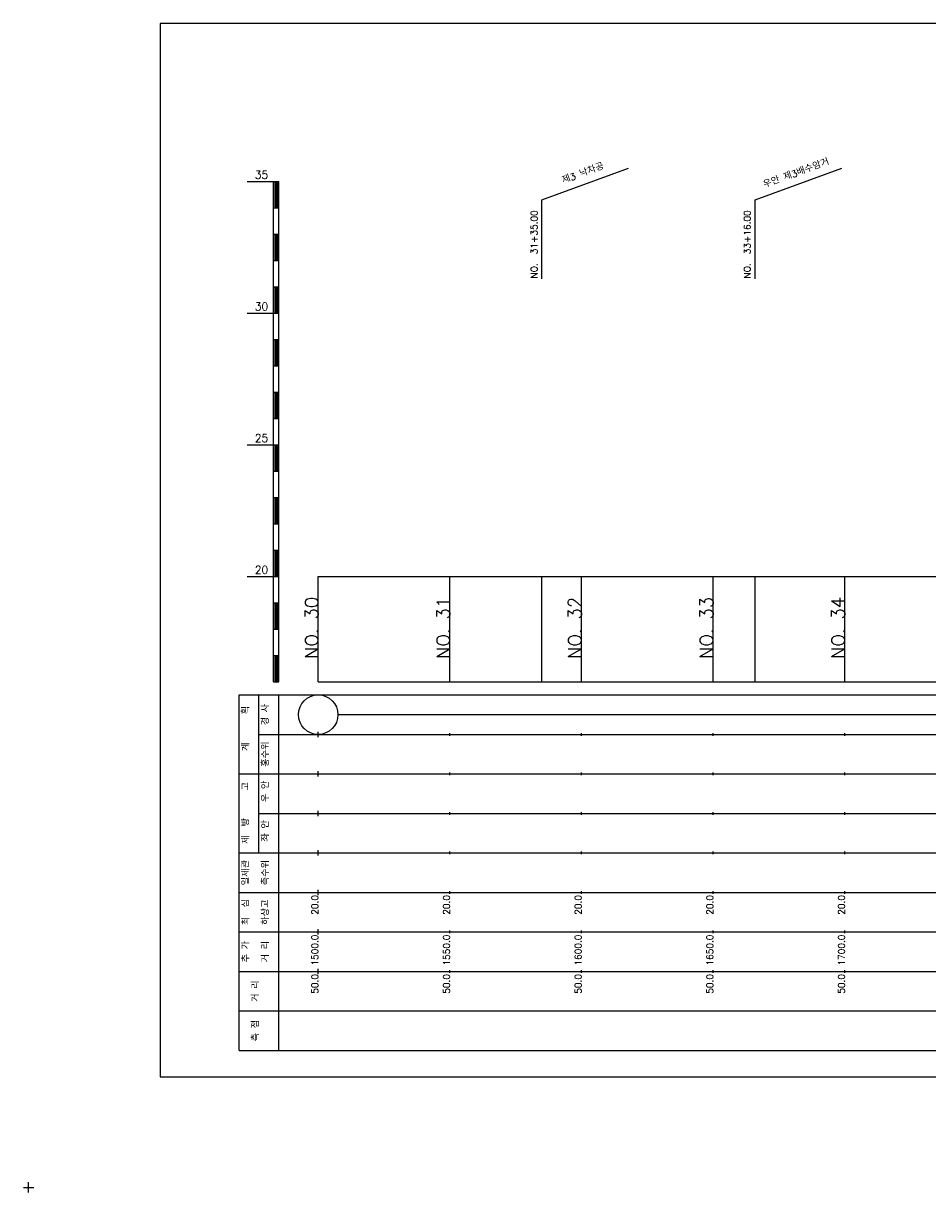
# Model space of a CAD drawing. Extents: x -2 to 685, y -2 to 3823.
# Tile 7 of 13: x -2 to 342, y 1447 to 1891. Entities that reach past the tile are written whole.
import ezdxf
from ezdxf.enums import TextEntityAlignment as Align

# ---------------------------------------------------------------- set-up
doc = ezdxf.new("R2010")
doc.units = 0
doc.header["$LTSCALE"] = 5
for name, color, linetype in [('BOX', 5, 'CONTINUOUS'), ('DT1', 3, 'CONTINUOUS'), ('LT1', 4, 'CONTINUOUS'), ('ST1', 7, 'CONTINUOUS')]:
    doc.layers.add(name, color=color, linetype=linetype)
doc.styles.add('GHS', font='ROMANS.shx', dxfattribs={"bigfont": 'GHS.shx'})

msp = doc.modelspace()

# ---------------------------------------------------------------- linework, layer by layer
at = {"layer": 'BOX'}
msp.add_lwpolyline([(50, 1491), (650, 1491), (650, 1891), (50, 1891), (50, 1491)], dxfattribs=at)
at = {"layer": 'LT1', "linetype": 'CONTINUOUS'}
for p, q in [((195, 1824), (227.89, 1835.97)), ((276, 1824), (308.89, 1835.97)), ((195, 1794), (195, 1824)), ((276, 1794), (276, 1824))]:
    msp.add_line(p, q, dxfattribs=at)
at = {"layer": 'LT1'}
for p, q in [((83, 1831), (93, 1831)), ((93, 1641), (93, 1831)), ((93, 1831), (95, 1831)), ((93.5, 1830.8), (93.5, 1821.2)), ((94, 1830.8), (94, 1821.2)), ((94.5, 1830.8), (94.5, 1821.2)), ((95, 1641), (95, 1831)), ((93, 1821), (95, 1821)), ((93, 1811), (95, 1811)), ((93.5, 1810.8), (93.5, 1801.2)), ((94, 1810.8), (94, 1801.2)), ((94.5, 1810.8), (94.5, 1801.2)), ((93, 1801), (95, 1801)), ((93, 1791), (95, 1791)), ((93.5, 1790.8), (93.5, 1781.2)), ((94, 1790.8), (94, 1781.2)), ((94.5, 1790.8), (94.5, 1781.2)), ((83, 1781), (93, 1781)), ((93, 1781), (95, 1781)), ((93, 1771), (95, 1771)), ((93.5, 1770.8), (93.5, 1761.2)), ((94, 1770.8), (94, 1761.2)), ((94.5, 1770.8), (94.5, 1761.2)), ((93, 1761), (95, 1761)), ((93, 1751), (95, 1751)), ((93.5, 1750.8), (93.5, 1741.2)), ((94, 1750.8), (94, 1741.2)), ((94.5, 1750.8), (94.5, 1741.2)), ((93, 1741), (95, 1741)), ((83, 1731), (93, 1731)), ((93, 1731), (95, 1731)), ((93.5, 1730.8), (93.5, 1721.2)), ((94, 1730.8), (94, 1721.2)), ((94.5, 1730.8), (94.5, 1721.2)), ((93, 1721), (95, 1721)), ((93, 1711), (95, 1711)), ((93.5, 1710.8), (93.5, 1701.2)), ((94, 1710.8), (94, 1701.2)), ((94.5, 1710.8), (94.5, 1701.2)), ((93, 1701), (95, 1701)), ((93, 1691), (95, 1691)), ((93.5, 1690.8), (93.5, 1681.2)), ((94, 1690.8), (94, 1681.2)), ((94.5, 1690.8), (94.5, 1681.2)), ((83, 1681), (93, 1681)), ((93, 1681), (95, 1681)), ((110, 1641), (110, 1681)), ((160, 1641), (160, 1681)), ((195, 1641), (195, 1681)), ((210, 1641), (210, 1681)), ((260, 1641), (260, 1681)), ((276, 1641), (276, 1681)), ((310, 1641), (310, 1681)), ((110, 1673.24), (110, 1675.24)), ((160, 1673.74), (160, 1674.74)), ((210, 1673.74), (210, 1674.74)), ((260, 1673.74), (260, 1674.74)), ((310, 1673.74), (310, 1674.74)), ((93, 1671), (95, 1671)), ((93.5, 1670.8), (93.5, 1661.2)), ((94, 1670.8), (94, 1661.2)), ((94.5, 1670.8), (94.5, 1661.2)), ((93, 1661), (95, 1661)), ((93, 1651), (95, 1651)), ((93.5, 1650.8), (93.5, 1641.2)), ((94, 1650.8), (94, 1641.2)), ((94.5, 1650.8), (94.5, 1641.2)), ((93, 1641), (95, 1641)), ((110, 1641), (610, 1641)), ((110, 1620), (110, 1622)), ((160, 1620.5), (160, 1621.5)), ((210, 1620.5), (210, 1621.5)), ((260, 1620.5), (260, 1621.5)), ((310, 1620.5), (310, 1621.5)), ((110, 1605), (110, 1607)), ((160, 1605.5), (160, 1606.5)), ((210, 1605.5), (210, 1606.5)), ((260, 1605.5), (260, 1606.5)), ((310, 1605.5), (310, 1606.5)), ((110, 1590), (110, 1592)), ((160, 1590.5), (160, 1591.5)), ((210, 1590.5), (210, 1591.5)), ((260, 1590.5), (260, 1591.5)), ((310, 1590.5), (310, 1591.5)), ((110, 1575), (110, 1577)), ((160, 1575.5), (160, 1576.5)), ((210, 1575.5), (210, 1576.5)), ((260, 1575.5), (260, 1576.5)), ((310, 1575.5), (310, 1576.5)), ((110, 1560), (110, 1562)), ((160, 1560.5), (160, 1561.5)), ((210, 1560.5), (210, 1561.5)), ((260, 1560.5), (260, 1561.5)), ((310, 1560.5), (310, 1561.5)), ((110, 1545), (110, 1547)), ((160, 1545.5), (160, 1546.5)), ((210, 1545.5), (210, 1546.5)), ((260, 1545.5), (260, 1546.5)), ((310, 1545.5), (310, 1546.5)), ((110, 1530), (110, 1532)), ((160, 1530.5), (160, 1531.5)), ((210, 1530.5), (210, 1531.5)), ((260, 1530.5), (260, 1531.5)), ((310, 1530.5), (310, 1531.5))]:
    msp.add_line(p, q, dxfattribs=at)
msp.add_lwpolyline([(110, 1681), (160, 1681), (210, 1681), (260, 1681), (310, 1681), (360, 1681), (410, 1681), (460, 1681), (510, 1681), (560, 1681), (610, 1681)], dxfattribs=at)
at = {"layer": 'ST1'}
for p, q in [((80, 1501), (80, 1636)), ((80, 1636), (623, 1636)), ((87.5, 1606), (87.5, 1636)), ((95, 1501), (95, 1636)), ((87.5, 1621), (623, 1621)), ((80, 1606), (623, 1606)), ((87.5, 1576), (87.5, 1606)), ((87.5, 1591), (623, 1591)), ((80, 1576), (623, 1576)), ((80, 1561), (623, 1561)), ((80, 1546), (623, 1546)), ((80, 1531), (623, 1531)), ((80, 1516), (623, 1516)), ((80, 1501), (623, 1501)), ((-2, 1449), (2, 1449)), ((0, 1447), (0, 1451))]:
    msp.add_line(p, q, dxfattribs=at)
at = {"layer": 'ST1', "linetype": 'CONTINUOUS'}
msp.add_line((117.5, 1628.5), (602.5, 1628.5), dxfattribs=at)
msp.add_circle((110, 1628.5), 7.5, dxfattribs=at)

# ---------------------------------------------------------------- texts
at = {"layer": 'DT1', "linetype": 'CONTINUOUS', "style": 'GHS'}
for s, rotation, p in [('우안 제3배수암거', 20, (292, 1832.99)), ('제3 낙차공', 20, (211, 1832.99)), ('  획', 90, (83.75, 1628.5)), ('경 사', 90, (91.25, 1628.5)), ('홍수위', 90, (91.25, 1613.5)), ('   계', 90, (83.75, 1613.5)), ('   고', 90, (83.75, 1598.5)), (' 우 안', 90, (91.25, 1598.5)), (' 제  방', 90, (83.75, 1583.5)), (' 좌 안', 90, (91.25, 1583.5)), ('일제관', 90, (83.75, 1568.5)), ('측수위', 90, (91.25, 1568.5)), ('최  심', 90, (83.75, 1553.5)), ('하상고', 90, (91.25, 1553.5)), ('추 가', 90, (83.75, 1538.5)), ('거 리', 90, (91.25, 1538.5)), ('거 리', 90, (87.5, 1523.5)), ('측 점', 90, (87.5, 1508.5))]:
    msp.add_text(s, height=2.5, rotation=rotation, dxfattribs=at).set_placement(p, align=Align.CENTER)
at = {"layer": 'DT1', "style": 'GHS'}
for s, p in [('35', (91, 1832)), ('30', (91, 1782)), ('25', (91, 1732)), ('20', (91, 1682))]:
    msp.add_text(s, height=3, dxfattribs=at).set_placement(p, align=Align.RIGHT)
at = {"layer": 'DT1', "linetype": 'CONTINUOUS', "style": 'GHS'}
for s, p in [('NO.  31+35.00', (193.25, 1794.12)), ('NO.  33+16.00', (274.25, 1794.12))]:
    msp.add_text(s, height=2.5, rotation=90, dxfattribs=at).set_placement(p)
at = {"layer": 'DT1', "style": 'GHS'}
for s, height, p in [('NO. 30', 5, (110, 1673.24)), ('NO. 31', 5, (160, 1673.24)), ('NO. 32', 5, (210, 1673.24)), ('NO. 33', 5, (260, 1673.24)), ('NO. 34', 5, (310, 1673.24)), (' 20.0', 2.5, (110, 1560)), (' 20.0', 2.5, (160, 1560)), (' 20.0', 2.5, (210, 1560)), (' 20.0', 2.5, (260, 1560)), (' 20.0', 2.5, (310, 1560)), ('  1500.0', 2.5, (110, 1545)), ('  1550.0', 2.5, (160, 1545)), ('  1600.0', 2.5, (210, 1545)), ('  1650.0', 2.5, (260, 1545)), ('  1700.0', 2.5, (310, 1545)), ('  50.0', 2.5, (110, 1530)), ('  50.0', 2.5, (160, 1530)), ('  50.0', 2.5, (210, 1530)), ('  50.0', 2.5, (260, 1530)), ('  50.0', 2.5, (310, 1530))]:
    msp.add_text(s, height=height, rotation=90, dxfattribs=at).set_placement(p, align=Align.RIGHT)

doc.saveas('drawing.dxf')
